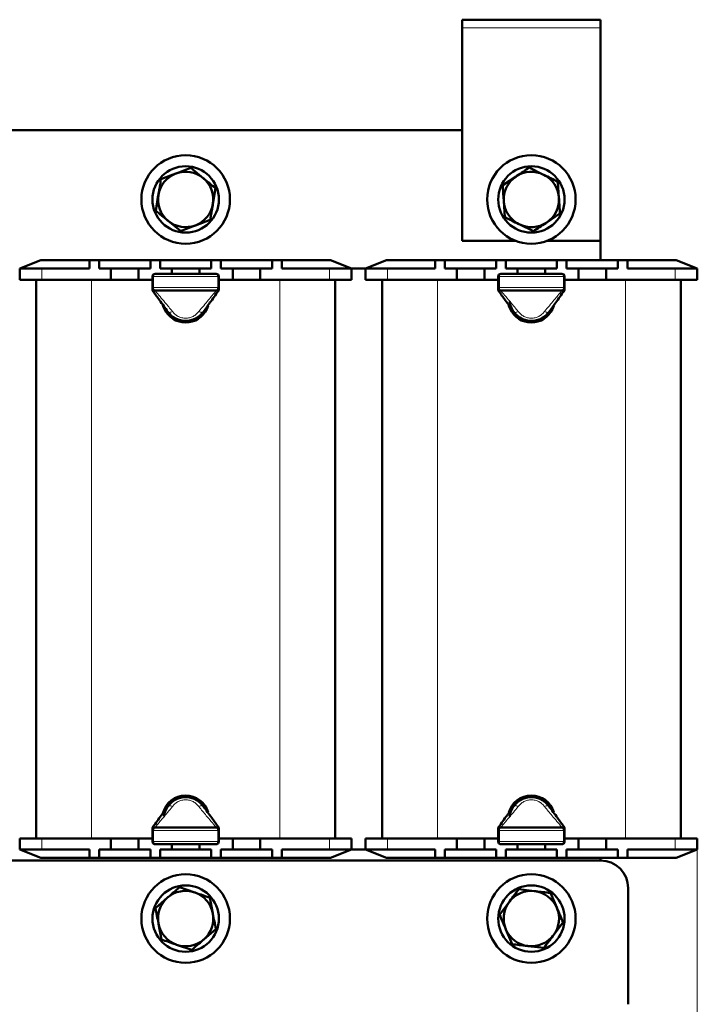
# Model space of a CAD drawing. Header units: millimetres. Extents: x 0 to 420, y 0 to 594.
# Tile 3 of 5: x 94 to 217, y 154 to 332. Entities that reach past the tile are written whole.
import ezdxf

# ---------------------------------------------------------------- set-up
doc = ezdxf.new("R2010")
doc.units = ezdxf.units.MM
doc.styles.add('SLDTEXTSTYLE0', font='TXT', dxfattribs={"width": 0.7, "bigfont": 'bigfont'})
doc.styles.add('SLDTEXTSTYLE1', font='TXT', dxfattribs={"width": 0.7})
doc.dimstyles.new('SLDDIMSTYLE0', dxfattribs={"dimtxt": 5, "dimasz": 5, "dimexe": 0, "dimexo": 0.0625, "dimgap": 1.25, "dimtad": 2, "dimdec": 1, "dimrnd": 1e-09, "dimzin": 12, "dimdsep": 46, "dimtxsty": 'SLDTEXTSTYLE1', "dimsah": 1, "dimcen": 0.09, "dimadec": 0, "dimazin": 3, "dimtfac": 1, "dimtdec": 3, "dimtofl": 0, "dimtmove": 0, "dimatfit": 3, "dimfxl": 0, "dimfrac": 2, "dimtolj": 1, "dimtzin": 12, "dimarcsym": 0})

# ---------------------------------------------------------------- blocks, each defined once
blk = doc.blocks.new('_D')
at = {"color": 7, "linetype": 'Continuous', "lineweight": 0}
for p, q in [((31.93, 181.78), (31.93, 116.79)), ((216.93, 181.78), (216.93, 116.79)), ((31.93, 117.79), (216.93, 117.79))]:
    blk.add_line(p, q, dxfattribs=at)
at = {"color": 7, "linetype": 'Continuous', "lineweight": 18}
for points in [[(31.93, 117.79), (36.93, 117.02), (36.93, 118.56)], [(216.93, 117.79), (211.93, 118.56), (211.93, 117.02)]]:
    blk.add_solid(points, dxfattribs=at)
at = {"color": 7, "linetype": 'Continuous', "lineweight": 18, "insert": (122.47, 124.24), "char_height": 5, "attachment_point": 1, "style": 'SLDTEXTSTYLE0'}
blk.add_mtext('Ш', dxfattribs=at)

msp = doc.modelspace()

# ---------------------------------------------------------------- linework, layer by layer
at = {"color": 7, "linetype": 'Continuous', "lineweight": 50}
for p, q in [((199.43, 331.79), (174.43, 331.79)), ((174.43, 331.79), (174.43, 330.29)), ((199.43, 331.79), (199.43, 330.29)), ((174.43, 330.29), (174.43, 291.79)), ((199.43, 291.79), (199.43, 330.29)), ((174.43, 311.79), (74.43, 311.79)), ((125.36, 304.99), (127.6, 303.16)), ((186.56, 305.05), (189.15, 303.77)), ((119.96, 302.95), (122.66, 303.97)), ((181.75, 301.85), (184.16, 303.45)), ((129.83, 301.33), (129.36, 298.48)), ((191.73, 302.49), (191.92, 299.61)), ((119.03, 297.25), (119.49, 300.1)), ((182.12, 296.09), (181.94, 298.97)), ((128.89, 295.63), (126.19, 294.61)), ((192.1, 296.73), (189.7, 295.13)), ((123.49, 293.59), (121.26, 295.42)), ((187.3, 293.53), (184.71, 294.81)), ((174.43, 291.79), (184.14, 291.79)), ((189.71, 291.79), (199.43, 291.79)), ((199.43, 288.29), (199.43, 291.79)), ((98.23, 288.29), (94.43, 286.79)), ((94.43, 284.79), (94.43, 286.79)), ((94.43, 286.79), (98.43, 286.79)), ((98.23, 288.29), (107.05, 288.29)), ((98.43, 286.79), (107.05, 286.79)), ((107.05, 288.29), (107.05, 286.79)), ((107.05, 288.29), (108.8, 288.29)), ((108.8, 288.29), (108.8, 286.79)), ((108.8, 288.29), (118.05, 288.29)), ((108.8, 286.79), (110.93, 286.79)), ((110.93, 286.79), (110.93, 284.79)), ((110.93, 286.79), (113.43, 286.79)), ((113.43, 286.79), (115.93, 286.79)), ((115.93, 286.79), (115.93, 284.79)), ((115.93, 286.79), (118.05, 286.79)), ((118.05, 288.29), (118.05, 286.79)), ((118.05, 288.29), (119.8, 288.29)), ((119.8, 288.29), (119.8, 286.79)), ((119.8, 288.29), (129.05, 288.29)), ((119.8, 286.79), (121.93, 286.79)), ((121.93, 286.79), (121.93, 285.85)), ((121.93, 286.79), (124.43, 286.79)), ((124.43, 286.79), (126.93, 286.79)), ((126.93, 286.79), (126.93, 285.85)), ((126.93, 286.79), (129.05, 286.79)), ((129.05, 288.29), (129.05, 286.79)), ((129.05, 288.29), (130.8, 288.29)), ((130.8, 288.29), (130.8, 286.79)), ((130.8, 288.29), (140.05, 288.29)), ((130.8, 286.79), (132.93, 286.79)), ((132.93, 286.79), (132.93, 284.79)), ((132.93, 286.79), (135.43, 286.79)), ((135.43, 286.79), (137.93, 286.79)), ((137.93, 286.79), (137.93, 284.79)), ((137.93, 286.79), (140.05, 286.79)), ((140.05, 288.29), (140.05, 286.79)), ((140.05, 288.29), (141.8, 288.29)), ((141.8, 288.29), (141.8, 286.79)), ((141.8, 288.29), (150.63, 288.29)), ((141.8, 286.79), (150.43, 286.79)), ((150.43, 286.79), (154.43, 286.79)), ((154.43, 286.79), (150.63, 288.29)), ((154.43, 286.79), (156.93, 286.79)), ((154.43, 286.79), (154.43, 284.79)), ((160.73, 288.29), (156.93, 286.79)), ((156.93, 284.79), (156.93, 286.79)), ((156.93, 286.79), (160.93, 286.79)), ((160.73, 288.29), (169.55, 288.29)), ((160.93, 286.79), (169.55, 286.79)), ((169.55, 288.29), (169.55, 286.79)), ((169.55, 288.29), (171.3, 288.29)), ((171.3, 288.29), (171.3, 286.79)), ((171.3, 288.29), (180.55, 288.29)), ((171.3, 286.79), (173.43, 286.79)), ((173.43, 286.79), (173.43, 284.79)), ((173.43, 286.79), (175.93, 286.79)), ((175.93, 286.79), (178.43, 286.79)), ((178.43, 286.79), (178.43, 284.79)), ((178.43, 286.79), (180.55, 286.79)), ((180.55, 288.29), (180.55, 286.79)), ((180.55, 288.29), (182.3, 288.29)), ((182.3, 288.29), (182.3, 286.79)), ((182.3, 288.29), (191.55, 288.29)), ((182.3, 286.79), (184.43, 286.79)), ((184.43, 286.79), (184.43, 285.85)), ((184.43, 286.79), (186.93, 286.79)), ((186.93, 286.79), (189.43, 286.79)), ((189.43, 286.79), (189.43, 285.85)), ((189.43, 286.79), (191.55, 286.79)), ((191.55, 288.29), (191.55, 286.79)), ((191.55, 288.29), (193.3, 288.29)), ((193.3, 288.29), (193.3, 286.79)), ((193.3, 288.29), (202.55, 288.29)), ((193.3, 286.79), (195.43, 286.79)), ((195.43, 286.79), (195.43, 284.79)), ((195.43, 286.79), (197.93, 286.79)), ((197.93, 286.79), (200.43, 286.79)), ((200.43, 286.79), (200.43, 284.79)), ((200.43, 286.79), (202.55, 286.79)), ((202.55, 288.29), (202.55, 286.79)), ((202.55, 288.29), (204.3, 288.29)), ((204.3, 288.29), (204.3, 286.79)), ((204.3, 288.29), (213.13, 288.29)), ((204.3, 286.79), (212.93, 286.79)), ((212.93, 286.79), (216.93, 286.79)), ((216.93, 286.79), (213.13, 288.29)), ((216.93, 286.79), (216.93, 284.79)), ((118.43, 283.35), (118.43, 285.35)), ((118.93, 285.85), (129.93, 285.85)), ((130.43, 285.35), (130.43, 283.35)), ((180.93, 283.35), (180.93, 285.35)), ((181.43, 285.85), (192.43, 285.85)), ((192.93, 285.35), (192.93, 283.35)), ((98.43, 284.79), (94.43, 284.79)), ((97.43, 183.79), (97.43, 284.79)), ((98.43, 284.79), (110.93, 284.79)), ((110.93, 284.79), (115.93, 284.79)), ((115.93, 284.79), (118.43, 284.79)), ((118.43, 283.01), (118.43, 283.35)), ((130.43, 284.79), (132.93, 284.79)), ((130.43, 283.35), (130.43, 283.01)), ((132.93, 284.79), (137.93, 284.79)), ((137.93, 284.79), (150.43, 284.79)), ((154.43, 284.79), (150.43, 284.79)), ((151.43, 284.79), (151.43, 183.79)), ((160.93, 284.79), (156.93, 284.79)), ((159.93, 183.79), (159.93, 284.79)), ((160.93, 284.79), (173.43, 284.79)), ((173.43, 284.79), (178.43, 284.79)), ((178.43, 284.79), (180.93, 284.79)), ((180.93, 283.01), (180.93, 283.35)), ((192.93, 284.79), (195.43, 284.79)), ((192.93, 283.35), (192.93, 283.01)), ((195.43, 284.79), (200.43, 284.79)), ((200.43, 284.79), (212.93, 284.79)), ((216.93, 284.79), (212.93, 284.79)), ((213.93, 284.79), (213.93, 183.79)), ((129.93, 282.85), (118.93, 282.85)), ((192.43, 282.85), (181.43, 282.85)), ((118.43, 185.23), (118.43, 185.57)), ((118.43, 183.23), (118.43, 185.23)), ((118.93, 185.73), (129.93, 185.73)), ((130.43, 185.57), (130.43, 185.23)), ((130.43, 185.23), (130.43, 183.23)), ((180.93, 185.23), (180.93, 185.57)), ((180.93, 183.23), (180.93, 185.23)), ((181.43, 185.73), (192.43, 185.73)), ((192.93, 185.57), (192.93, 185.23)), ((192.93, 185.23), (192.93, 183.23)), ((94.43, 181.79), (94.43, 183.79)), ((94.43, 183.79), (98.43, 183.79)), ((110.93, 183.79), (98.43, 183.79)), ((110.93, 183.79), (115.93, 183.79)), ((110.93, 181.79), (110.93, 183.79)), ((115.93, 181.79), (115.93, 183.79)), ((118.43, 183.79), (115.93, 183.79)), ((132.93, 183.79), (130.43, 183.79)), ((132.93, 183.79), (137.93, 183.79)), ((132.93, 181.79), (132.93, 183.79)), ((137.93, 181.79), (137.93, 183.79)), ((150.43, 183.79), (137.93, 183.79)), ((150.43, 183.79), (154.43, 183.79)), ((154.43, 183.79), (154.43, 181.79)), ((156.93, 181.79), (156.93, 183.79)), ((156.93, 183.79), (160.93, 183.79)), ((173.43, 183.79), (160.93, 183.79)), ((173.43, 183.79), (178.43, 183.79)), ((173.43, 181.79), (173.43, 183.79)), ((178.43, 181.79), (178.43, 183.79)), ((180.93, 183.79), (178.43, 183.79)), ((195.43, 183.79), (192.93, 183.79)), ((195.43, 183.79), (200.43, 183.79)), ((195.43, 181.79), (195.43, 183.79)), ((200.43, 181.79), (200.43, 183.79)), ((212.93, 183.79), (200.43, 183.79)), ((212.93, 183.79), (216.93, 183.79)), ((216.93, 183.79), (216.93, 181.79)), ((98.43, 181.79), (94.43, 181.79)), ((94.43, 181.79), (98.23, 180.29)), ((107.05, 181.79), (98.43, 181.79)), ((107.05, 180.29), (107.05, 181.79)), ((110.93, 181.79), (108.8, 181.79)), ((108.8, 180.29), (108.8, 181.79)), ((113.43, 181.79), (110.93, 181.79)), ((115.93, 181.79), (113.43, 181.79)), ((118.05, 181.79), (115.93, 181.79)), ((118.05, 180.29), (118.05, 181.79)), ((129.93, 182.73), (118.93, 182.73)), ((119.8, 180.29), (119.8, 181.79)), ((121.93, 181.79), (119.8, 181.79)), ((121.93, 181.79), (121.93, 182.73)), ((124.43, 181.79), (121.93, 181.79)), ((126.93, 181.79), (124.43, 181.79)), ((126.93, 181.79), (126.93, 182.73)), ((129.05, 181.79), (126.93, 181.79)), ((129.05, 180.29), (129.05, 181.79)), ((130.8, 180.29), (130.8, 181.79)), ((132.93, 181.79), (130.8, 181.79)), ((135.43, 181.79), (132.93, 181.79)), ((137.93, 181.79), (135.43, 181.79)), ((140.05, 181.79), (137.93, 181.79)), ((140.05, 180.29), (140.05, 181.79)), ((141.8, 180.29), (141.8, 181.79)), ((150.43, 181.79), (141.8, 181.79)), ((154.43, 181.79), (150.43, 181.79)), ((150.63, 180.29), (154.43, 181.79)), ((154.43, 181.79), (156.93, 181.79)), ((160.93, 181.79), (156.93, 181.79)), ((156.93, 181.79), (160.73, 180.29)), ((169.55, 181.79), (160.93, 181.79)), ((169.55, 180.29), (169.55, 181.79)), ((173.43, 181.79), (171.3, 181.79)), ((171.3, 180.29), (171.3, 181.79)), ((175.93, 181.79), (173.43, 181.79)), ((178.43, 181.79), (175.93, 181.79)), ((180.55, 181.79), (178.43, 181.79)), ((180.55, 180.29), (180.55, 181.79)), ((192.43, 182.73), (181.43, 182.73)), ((182.3, 180.29), (182.3, 181.79)), ((184.43, 181.79), (182.3, 181.79)), ((184.43, 181.79), (184.43, 182.73)), ((186.93, 181.79), (184.43, 181.79)), ((189.43, 181.79), (186.93, 181.79)), ((189.43, 181.79), (189.43, 182.73)), ((191.55, 181.79), (189.43, 181.79)), ((191.55, 180.29), (191.55, 181.79)), ((193.3, 180.29), (193.3, 181.79)), ((195.43, 181.79), (193.3, 181.79)), ((197.93, 181.79), (195.43, 181.79)), ((200.43, 181.79), (197.93, 181.79)), ((202.55, 181.79), (200.43, 181.79)), ((202.55, 180.29), (202.55, 181.79)), ((204.3, 180.29), (204.3, 181.79)), ((212.93, 181.79), (204.3, 181.79)), ((216.93, 181.79), (212.93, 181.79)), ((213.13, 180.29), (216.93, 181.79)), ((49.43, 179.79), (199.43, 179.79)), ((107.05, 180.29), (98.23, 180.29)), ((108.8, 180.29), (107.05, 180.29)), ((118.05, 180.29), (108.8, 180.29)), ((119.8, 180.29), (118.05, 180.29)), ((129.05, 180.29), (119.8, 180.29)), ((130.8, 180.29), (129.05, 180.29)), ((140.05, 180.29), (130.8, 180.29)), ((141.8, 180.29), (140.05, 180.29)), ((150.63, 180.29), (141.8, 180.29)), ((169.55, 180.29), (160.73, 180.29)), ((171.3, 180.29), (169.55, 180.29)), ((180.55, 180.29), (171.3, 180.29)), ((182.3, 180.29), (180.55, 180.29)), ((191.55, 180.29), (182.3, 180.29)), ((193.3, 180.29), (191.55, 180.29)), ((202.55, 180.29), (193.3, 180.29)), ((199.43, 179.79), (199.43, 180.29)), ((204.3, 180.29), (202.55, 180.29)), ((213.13, 180.29), (204.3, 180.29)), ((123.34, 174.96), (126.07, 174.01)), ((184.64, 174.59), (187.51, 174.26)), ((204.43, 174.79), (204.43, 153.79)), ((118.97, 171.18), (121.16, 173.07)), ((128.79, 173.07), (129.34, 170.23)), ((190.38, 173.92), (191.52, 171.27)), ((181.19, 169.96), (182.92, 172.28)), ((120.06, 165.51), (119.52, 168.35)), ((129.88, 167.4), (127.7, 165.51)), ((192.66, 168.62), (190.94, 166.3)), ((183.48, 164.66), (182.34, 167.31)), ((125.52, 163.62), (122.79, 164.57)), ((189.21, 163.99), (186.35, 164.32))]:
    msp.add_line(p, q, dxfattribs=at)
at = {"color": 8, "linetype": 'Continuous', "lineweight": 18}
for p, q in [((199.43, 330.29), (174.43, 330.29)), ((98.43, 286.79), (98.43, 284.79)), ((150.43, 284.79), (150.43, 286.79)), ((160.93, 286.79), (160.93, 284.79)), ((212.93, 284.79), (212.93, 286.79)), ((118.43, 285.35), (118.64, 285.35)), ((130.22, 285.35), (118.64, 285.35)), ((118.64, 285.35), (118.64, 283.35)), ((130.22, 283.35), (130.22, 285.35)), ((130.22, 285.35), (130.43, 285.35)), ((180.93, 285.35), (181.14, 285.35)), ((181.14, 285.35), (181.14, 283.35)), ((192.72, 285.35), (181.14, 285.35)), ((192.72, 283.35), (192.72, 285.35)), ((192.72, 285.35), (192.93, 285.35)), ((107.43, 284.79), (107.43, 183.79)), ((118.43, 283.35), (118.64, 283.35)), ((118.64, 283.35), (130.22, 283.35)), ((130.22, 283.35), (130.43, 283.35)), ((141.43, 183.79), (141.43, 284.79)), ((169.93, 284.79), (169.93, 183.79)), ((180.93, 283.35), (181.14, 283.35)), ((181.14, 283.35), (192.72, 283.35)), ((192.72, 283.35), (192.93, 283.35)), ((203.93, 183.79), (203.93, 284.79)), ((118.93, 282.85), (118.93, 282.76)), ((129.93, 282.76), (129.93, 282.85)), ((181.43, 282.85), (181.43, 282.76)), ((192.43, 282.76), (192.43, 282.85)), ((118.64, 185.23), (118.43, 185.23)), ((130.22, 185.23), (118.64, 185.23)), ((118.64, 185.23), (118.64, 183.23)), ((118.93, 185.82), (118.93, 185.73)), ((129.93, 185.73), (129.93, 185.82)), ((130.22, 183.23), (130.22, 185.23)), ((130.43, 185.23), (130.22, 185.23)), ((181.14, 185.23), (180.93, 185.23)), ((192.72, 185.23), (181.14, 185.23)), ((181.14, 185.23), (181.14, 183.23)), ((181.43, 185.82), (181.43, 185.73)), ((192.43, 185.73), (192.43, 185.82)), ((192.72, 183.23), (192.72, 185.23)), ((192.93, 185.23), (192.72, 185.23)), ((98.43, 183.79), (98.43, 181.79)), ((150.43, 181.79), (150.43, 183.79)), ((160.93, 183.79), (160.93, 181.79)), ((212.93, 181.79), (212.93, 183.79)), ((118.64, 183.23), (118.43, 183.23)), ((118.64, 183.23), (130.22, 183.23)), ((130.43, 183.23), (130.22, 183.23)), ((181.14, 183.23), (180.93, 183.23)), ((181.14, 183.23), (192.72, 183.23)), ((192.93, 183.23), (192.72, 183.23))]:
    msp.add_line(p, q, dxfattribs=at)
at = {"color": 8, "linetype": 'Continuous', "lineweight": 18, "flags": 128}
for points in [[(118.93, 285.85), (118.87, 285.84), (118.82, 285.81), (118.77, 285.77), (118.72, 285.7), (118.69, 285.63), (118.66, 285.54), (118.64, 285.45), (118.64, 285.35)], [(130.22, 285.35), (130.21, 285.45), (130.2, 285.54), (130.17, 285.63), (130.13, 285.7), (130.09, 285.77), (130.04, 285.81), (129.98, 285.84), (129.93, 285.85)], [(181.43, 285.85), (181.37, 285.84), (181.32, 285.81), (181.27, 285.77), (181.22, 285.7), (181.19, 285.63), (181.16, 285.54), (181.14, 285.45), (181.14, 285.35)], [(192.72, 285.35), (192.71, 285.45), (192.7, 285.54), (192.67, 285.63), (192.63, 285.7), (192.59, 285.77), (192.54, 285.81), (192.48, 285.84), (192.43, 285.85)], [(118.64, 283.35), (118.64, 283.25), (118.66, 283.16), (118.69, 283.07), (118.72, 283), (118.77, 282.93), (118.82, 282.89), (118.87, 282.86), (118.93, 282.85)], [(129.93, 282.85), (129.98, 282.86), (130.04, 282.89), (130.09, 282.93), (130.13, 283), (130.17, 283.07), (130.2, 283.16), (130.21, 283.25), (130.22, 283.35)], [(181.14, 283.35), (181.14, 283.25), (181.16, 283.16), (181.19, 283.07), (181.22, 283), (181.27, 282.93), (181.32, 282.89), (181.37, 282.86), (181.43, 282.85)], [(192.43, 282.85), (192.48, 282.86), (192.54, 282.89), (192.59, 282.93), (192.63, 283), (192.67, 283.07), (192.7, 283.16), (192.71, 283.25), (192.72, 283.35)], [(118.93, 185.73), (118.87, 185.72), (118.82, 185.69), (118.77, 185.65), (118.72, 185.58), (118.69, 185.51), (118.66, 185.42), (118.64, 185.33), (118.64, 185.23)], [(130.22, 185.23), (130.21, 185.33), (130.2, 185.42), (130.17, 185.51), (130.13, 185.58), (130.09, 185.65), (130.04, 185.69), (129.98, 185.72), (129.93, 185.73)], [(181.43, 185.73), (181.37, 185.72), (181.32, 185.69), (181.27, 185.65), (181.22, 185.58), (181.19, 185.51), (181.16, 185.42), (181.14, 185.33), (181.14, 185.23)], [(192.72, 185.23), (192.71, 185.33), (192.7, 185.42), (192.67, 185.51), (192.63, 185.58), (192.59, 185.65), (192.54, 185.69), (192.48, 185.72), (192.43, 185.73)], [(118.64, 183.23), (118.64, 183.13), (118.66, 183.04), (118.69, 182.95), (118.72, 182.88), (118.77, 182.81), (118.82, 182.77), (118.87, 182.74), (118.93, 182.73)], [(129.93, 182.73), (129.98, 182.74), (130.04, 182.77), (130.09, 182.81), (130.13, 182.88), (130.17, 182.95), (130.2, 183.04), (130.21, 183.13), (130.22, 183.23)], [(181.14, 183.23), (181.14, 183.13), (181.16, 183.04), (181.19, 182.95), (181.22, 182.88), (181.27, 182.81), (181.32, 182.77), (181.37, 182.74), (181.43, 182.73)], [(192.43, 182.73), (192.48, 182.74), (192.54, 182.77), (192.59, 182.81), (192.63, 182.88), (192.67, 182.95), (192.7, 183.04), (192.71, 183.13), (192.72, 183.23)]]:
    msp.add_lwpolyline(points, dxfattribs=at)
at = {"color": 7, "linetype": 'Continuous', "lineweight": 50, "flags": 128}
for points in [[(120.33, 280.18), (120.37, 280.01), (120.87, 278.97)], [(182.83, 280.18), (182.87, 280.01), (183.37, 278.97)]]:
    msp.add_lwpolyline(points, dxfattribs=at)
at = {"color": 7, "linetype": 'Continuous', "lineweight": 50}
for centre, radius in [((124.43, 299.29), 8), ((186.93, 299.29), 8), ((124.43, 299.29), 6), ((186.93, 299.29), 6), ((124.43, 169.29), 8), ((186.93, 169.29), 8), ((124.43, 169.29), 6), ((186.93, 169.29), 6)]:
    msp.add_circle(centre, radius, dxfattribs=at)
for centre, radius, start, end in [((124.43, 299.29), 5, 110.6853, 170.6853), ((124.43, 299.29), 5, 50.6853, 110.6853), ((124.43, 299.29), 5, 350.6853, 50.6853), ((186.93, 299.29), 5, 123.6643, 183.6643), ((186.93, 299.29), 5, 63.6643, 123.6643), ((186.93, 299.29), 5, 3.6643, 63.6643), ((124.43, 299.29), 5, 170.6853, 230.6853), ((186.93, 299.29), 5, 303.6643, 3.6643), ((124.43, 299.29), 5, 290.6853, 350.6853), ((186.93, 299.29), 5, 183.6643, 243.6643), ((124.43, 299.29), 5, 230.6853, 290.6853), ((186.93, 299.29), 5, 243.6643, 303.6643), ((118.93, 285.35), 0.5, 90, 180), ((129.93, 285.35), 0.5, 0, 90), ((181.43, 285.35), 0.5, 90, 180), ((192.43, 285.35), 0.5, 0, 90), ((118.93, 283.35), 0.5, 180, 270), ((129.93, 283.35), 0.5, 270, 0), ((181.43, 283.35), 0.5, 180, 270), ((192.43, 283.35), 0.5, 270, 0), ((124.43, 281.29), 4.25, 213.1576, 342.9267), ((186.93, 281.29), 3.95, 186.7926, 323.2838), ((186.93, 281.29), 4.25, 213.1576, 342.9267), ((124.43, 281.29), 3.95, 216.4448, 323.2838), ((124.43, 187.29), 4.25, 16.6111, 164.2812), ((124.43, 187.29), 3.95, 31.2318, 173.4209), ((186.93, 187.29), 4.25, 16.6111, 164.2812), ((186.93, 187.29), 3.95, 31.2318, 173.4209), ((118.93, 185.23), 0.5, 90, 180), ((129.93, 185.23), 0.5, 0, 90), ((181.43, 185.23), 0.5, 90, 180), ((192.43, 185.23), 0.5, 0, 90), ((118.93, 183.23), 0.5, 180, 270), ((129.93, 183.23), 0.5, 270, 0), ((181.43, 183.23), 0.5, 180, 270), ((192.43, 183.23), 0.5, 270, 0), ((199.43, 174.79), 5, 0, 90), ((124.43, 169.29), 5, 130.8626, 190.8626), ((124.43, 169.29), 5, 70.8626, 130.8626), ((124.43, 169.29), 5, 10.8626, 70.8626), ((186.93, 169.29), 5, 83.3118, 143.3118), ((186.93, 169.29), 5, 23.3118, 83.3118), ((186.93, 169.29), 5, 143.3118, 203.3118), ((186.93, 169.29), 5, 323.3118, 23.3118), ((124.43, 169.29), 5, 310.8626, 10.8626), ((124.43, 169.29), 5, 190.8626, 250.8626), ((186.93, 169.29), 5, 203.3118, 263.3118), ((186.93, 169.29), 5, 263.3118, 323.3118), ((124.43, 169.29), 5, 250.8626, 310.8626)]:
    msp.add_arc(centre, radius, start, end, dxfattribs=at)
for points, knots in [([(122.66, 303.97), (122.73, 303.99), (123.64, 304.34), (124.53, 304.67), (125.36, 304.99)], [0, 0, 0, 0, 0.070201, 1, 1, 1, 1]), ([(184.16, 303.45), (184.21, 303.49), (185.02, 304.03), (185.82, 304.56), (186.56, 305.05)], [0, 0, 0, 0, 0.070201, 1, 1, 1, 1]), ([(119.49, 300.1), (119.5, 300.17), (119.66, 301.13), (119.82, 302.07), (119.96, 302.95)], [0, 0, 0, 0, 0.070201, 1, 1, 1, 1]), ([(127.6, 303.16), (127.61, 303.15), (128.36, 302.53), (129.1, 301.92), (129.83, 301.33)], [0, 0, 0, 0, 0.017203, 1, 1, 1, 1]), ([(189.15, 303.77), (189.16, 303.76), (190.03, 303.33), (190.89, 302.91), (191.73, 302.49)], [0, 0, 0, 0, 0.017203, 1, 1, 1, 1]), ([(181.94, 298.97), (181.93, 299.04), (181.87, 300.01), (181.81, 300.97), (181.75, 301.85)], [0, 0, 0, 0, 0.0702006, 1, 1, 1, 1]), ([(191.92, 299.61), (191.92, 299.54), (191.98, 298.57), (192.05, 297.62), (192.1, 296.73)], [0, 0, 0, 0, 0.070201, 1, 1, 1, 1]), ([(129.36, 298.48), (129.35, 298.41), (129.19, 297.45), (129.04, 296.51), (128.89, 295.63)], [0, 0, 0, 0, 0.070201, 1, 1, 1, 1]), ([(121.26, 295.42), (121.25, 295.43), (120.49, 296.05), (119.75, 296.66), (119.03, 297.25)], [0, 0, 0, 0, 0.017203, 1, 1, 1, 1]), ([(184.71, 294.81), (184.69, 294.82), (183.82, 295.25), (182.96, 295.67), (182.12, 296.09)], [0, 0, 0, 0, 0.017203, 1, 1, 1, 1]), ([(126.19, 294.61), (126.13, 294.59), (125.22, 294.24), (124.32, 293.91), (123.49, 293.59)], [0, 0, 0, 0, 0.070201, 1, 1, 1, 1]), ([(189.7, 295.13), (189.64, 295.09), (188.83, 294.55), (188.04, 294.02), (187.3, 293.53)], [0, 0, 0, 0, 0.070201, 1, 1, 1, 1]), ([(121.23, 278.98), (120.72, 279.68), (119.82, 280.93), (118.92, 282.17), (118.52, 282.72)], [0, 0, 0, 0, 0.559921, 1, 1, 1, 1]), ([(130.33, 282.72), (129.83, 282.03), (128.94, 280.79), (128.03, 279.53), (127.63, 278.98)], [0, 0, 0, 0, 0.5603, 1, 1, 1, 1]), ([(183.73, 278.98), (183.22, 279.68), (182.32, 280.93), (181.42, 282.17), (181.02, 282.72)], [0, 0, 0, 0, 0.559921, 1, 1, 1, 1]), ([(192.83, 282.72), (192.33, 282.03), (191.44, 280.79), (190.53, 279.53), (190.13, 278.98)], [0, 0, 0, 0, 0.5603, 1, 1, 1, 1]), ([(127.63, 278.98), (127.42, 278.73), (127.03, 278.26), (126.24, 277.74), (125.36, 277.41), (124.43, 277.3), (123.49, 277.41), (122.62, 277.74), (121.82, 278.26), (121.43, 278.73), (121.23, 278.98)], [0, 0, 0, 0, 0.132759, 0.254232, 0.378928, 0.5, 0.621066, 0.745768, 0.867238, 1, 1, 1, 1]), ([(190.13, 278.98), (189.92, 278.73), (189.53, 278.26), (188.74, 277.74), (187.86, 277.41), (186.93, 277.3), (185.99, 277.41), (185.12, 277.74), (184.32, 278.26), (183.93, 278.73), (183.73, 278.98)], [0, 0, 0, 0, 0.132759, 0.254232, 0.378928, 0.5, 0.621066, 0.745768, 0.867238, 1, 1, 1, 1]), ([(121.23, 189.6), (121.43, 189.85), (121.82, 190.32), (122.62, 190.84), (123.49, 191.17), (124.43, 191.28), (125.36, 191.17), (126.24, 190.84), (127.03, 190.32), (127.42, 189.85), (127.63, 189.6)], [0, 0, 0, 0, 0.132759, 0.254232, 0.378928, 0.5, 0.621066, 0.745768, 0.867238, 1, 1, 1, 1]), ([(183.73, 189.6), (183.93, 189.85), (184.32, 190.32), (185.12, 190.84), (185.99, 191.17), (186.93, 191.28), (187.86, 191.17), (188.74, 190.84), (189.53, 190.32), (189.92, 189.85), (190.13, 189.6)], [0, 0, 0, 0, 0.132759, 0.254232, 0.378928, 0.5, 0.621066, 0.745768, 0.867238, 1, 1, 1, 1]), ([(118.52, 185.86), (119.02, 186.55), (119.92, 187.79), (120.83, 189.05), (121.23, 189.6)], [0, 0, 0, 0, 0.5603, 1, 1, 1, 1]), ([(127.63, 189.6), (128.14, 188.9), (129.04, 187.65), (129.94, 186.41), (130.33, 185.86)], [0, 0, 0, 0, 0.5599207, 1, 1, 1, 1]), ([(181.02, 185.86), (181.52, 186.55), (182.42, 187.79), (183.33, 189.05), (183.73, 189.6)], [0, 0, 0, 0, 0.5603, 1, 1, 1, 1]), ([(190.13, 189.6), (190.64, 188.9), (191.54, 187.65), (192.44, 186.41), (192.83, 185.86)], [0, 0, 0, 0, 0.559921, 1, 1, 1, 1]), ([(121.16, 173.07), (121.21, 173.12), (121.95, 173.75), (122.67, 174.38), (123.34, 174.96)], [0, 0, 0, 0, 0.070201, 1, 1, 1, 1]), ([(182.92, 172.28), (182.96, 172.33), (183.54, 173.11), (184.11, 173.88), (184.64, 174.59)], [0, 0, 0, 0, 0.070201, 1, 1, 1, 1]), ([(126.07, 174.01), (126.13, 173.99), (127.05, 173.67), (127.95, 173.36), (128.79, 173.07)], [0, 0, 0, 0, 0.070201, 1, 1, 1, 1]), ([(187.51, 174.26), (187.58, 174.25), (188.55, 174.13), (189.49, 174.02), (190.38, 173.92)], [0, 0, 0, 0, 0.070201, 1, 1, 1, 1]), ([(119.52, 168.35), (119.51, 168.36), (119.33, 169.32), (119.15, 170.26), (118.97, 171.18)], [0, 0, 0, 0, 0.017203, 1, 1, 1, 1]), ([(191.52, 171.27), (191.53, 171.25), (191.91, 170.36), (192.29, 169.48), (192.66, 168.62)], [0, 0, 0, 0, 0.017203, 1, 1, 1, 1]), ([(129.34, 170.23), (129.34, 170.22), (129.52, 169.26), (129.71, 168.32), (129.88, 167.4)], [0, 0, 0, 0, 0.017203, 1, 1, 1, 1]), ([(182.34, 167.31), (182.33, 167.33), (181.94, 168.22), (181.57, 169.1), (181.19, 169.96)], [0, 0, 0, 0, 0.017203, 1, 1, 1, 1]), ([(190.94, 166.3), (190.9, 166.25), (190.31, 165.47), (189.74, 164.7), (189.21, 163.99)], [0, 0, 0, 0, 0.070201, 1, 1, 1, 1]), ([(122.79, 164.57), (122.72, 164.59), (121.8, 164.91), (120.9, 165.22), (120.06, 165.51)], [0, 0, 0, 0, 0.070201, 1, 1, 1, 1]), ([(127.7, 165.51), (127.65, 165.46), (126.91, 164.83), (126.19, 164.2), (125.52, 163.62)], [0, 0, 0, 0, 0.070201, 1, 1, 1, 1]), ([(186.35, 164.32), (186.28, 164.33), (185.31, 164.45), (184.36, 164.56), (183.48, 164.66)], [0, 0, 0, 0, 0.0702006, 1, 1, 1, 1])]:
    msp.add_open_spline(points, degree=3, knots=knots, dxfattribs=at)
for points in [[(118.52, 282.72), (118.5, 282.76), (118.44, 282.85), (118.43, 282.96), (118.43, 283.01)], [(130.43, 283.01), (130.42, 282.96), (130.41, 282.85), (130.36, 282.76), (130.33, 282.72)], [(181.02, 282.72), (181, 282.76), (180.94, 282.85), (180.93, 282.96), (180.93, 283.01)], [(192.93, 283.01), (192.92, 282.96), (192.91, 282.85), (192.86, 282.76), (192.83, 282.72)], [(118.43, 185.57), (118.43, 185.62), (118.44, 185.73), (118.5, 185.82), (118.52, 185.86)], [(130.33, 185.86), (130.36, 185.82), (130.41, 185.73), (130.42, 185.62), (130.43, 185.57)], [(180.93, 185.57), (180.93, 185.62), (180.94, 185.73), (181, 185.82), (181.02, 185.86)], [(192.83, 185.86), (192.86, 185.82), (192.91, 185.73), (192.92, 185.62), (192.93, 185.57)]]:
    msp.add_open_spline(points, degree=3, dxfattribs=at)
at = {"color": 8, "linetype": 'Continuous', "lineweight": 18}
for points, knots in [([(118.93, 282.76), (118.88, 282.76), (118.76, 282.77), (118.63, 282.8), (118.54, 282.85), (118.48, 282.9), (118.44, 282.95), (118.43, 282.99), (118.43, 283.01)], [0, 0, 0, 0, 0.198606, 0.430992, 0.560466, 0.698463, 0.844977, 1, 1, 1, 1]), ([(118.93, 282.76), (118.88, 282.74), (118.79, 282.69), (118.67, 282.67), (118.58, 282.67), (118.54, 282.7), (118.52, 282.72)], [0, 0, 0, 0, 0.2494858, 0.4999879, 0.7505032, 1, 1, 1, 1]), ([(118.93, 282.76), (119.52, 282.07), (120.57, 280.85), (121.59, 279.6), (122.04, 279.05)], [0, 0, 0, 0, 0.560296, 1, 1, 1, 1]), ([(126.82, 279.05), (127.4, 279.74), (128.43, 280.98), (129.47, 282.22), (129.93, 282.76)], [0, 0, 0, 0, 0.559925, 1, 1, 1, 1]), ([(130.43, 283.01), (130.42, 282.99), (130.42, 282.95), (130.38, 282.9), (130.32, 282.85), (130.22, 282.8), (130.09, 282.77), (129.98, 282.76), (129.93, 282.76)], [0, 0, 0, 0, 0.155023, 0.301537, 0.439534, 0.569008, 0.801394, 1, 1, 1, 1]), ([(130.33, 282.72), (130.32, 282.7), (130.28, 282.67), (130.18, 282.67), (130.06, 282.69), (129.97, 282.74), (129.93, 282.76)], [0, 0, 0, 0, 0.249497, 0.500012, 0.750514, 1, 1, 1, 1]), ([(181.43, 282.76), (181.38, 282.76), (181.26, 282.77), (181.13, 282.8), (181.04, 282.85), (180.98, 282.9), (180.94, 282.95), (180.93, 282.99), (180.93, 283.01)], [0, 0, 0, 0, 0.198606, 0.430992, 0.560466, 0.698463, 0.844977, 1, 1, 1, 1]), ([(181.43, 282.76), (181.38, 282.74), (181.29, 282.69), (181.17, 282.67), (181.08, 282.67), (181.04, 282.7), (181.02, 282.72)], [0, 0, 0, 0, 0.249486, 0.499988, 0.750503, 1, 1, 1, 1]), ([(181.43, 282.76), (182.02, 282.07), (183.07, 280.85), (184.09, 279.6), (184.54, 279.05)], [0, 0, 0, 0, 0.5602963, 1, 1, 1, 1]), ([(189.32, 279.05), (189.9, 279.74), (190.93, 280.98), (191.97, 282.22), (192.43, 282.76)], [0, 0, 0, 0, 0.5599255, 1, 1, 1, 1]), ([(192.93, 283.01), (192.92, 282.99), (192.92, 282.95), (192.88, 282.9), (192.82, 282.85), (192.72, 282.8), (192.59, 282.77), (192.48, 282.76), (192.43, 282.76)], [0, 0, 0, 0, 0.155023, 0.301537, 0.439534, 0.569008, 0.801394, 1, 1, 1, 1]), ([(192.83, 282.72), (192.82, 282.7), (192.78, 282.67), (192.68, 282.67), (192.56, 282.69), (192.47, 282.74), (192.43, 282.76)], [0, 0, 0, 0, 0.249497, 0.500012, 0.750514, 1, 1, 1, 1]), ([(122.04, 279.05), (121.95, 279), (121.77, 278.92), (121.53, 278.87), (121.33, 278.88), (121.26, 278.95), (121.23, 278.98)], [0, 0, 0, 0, 0.243659, 0.5, 0.756341, 1, 1, 1, 1]), ([(122.04, 279.05), (122.18, 278.87), (122.47, 278.52), (123.06, 278.13), (123.72, 277.88), (124.43, 277.8), (125.13, 277.88), (125.79, 278.13), (126.38, 278.52), (126.67, 278.87), (126.82, 279.05)], [0, 0, 0, 0, 0.131011, 0.257382, 0.37982, 0.5, 0.62018, 0.742618, 0.868989, 1, 1, 1, 1]), ([(126.82, 279.05), (126.91, 279), (127.09, 278.92), (127.33, 278.87), (127.53, 278.88), (127.6, 278.95), (127.63, 278.98)], [0, 0, 0, 0, 0.2436588, 0.5, 0.7563412, 1, 1, 1, 1]), ([(184.54, 279.05), (184.45, 279), (184.27, 278.92), (184.03, 278.87), (183.83, 278.88), (183.76, 278.95), (183.73, 278.98)], [0, 0, 0, 0, 0.243659, 0.5, 0.756341, 1, 1, 1, 1]), ([(184.54, 279.05), (184.68, 278.87), (184.97, 278.52), (185.56, 278.13), (186.22, 277.88), (186.93, 277.8), (187.63, 277.88), (188.29, 278.13), (188.88, 278.52), (189.17, 278.87), (189.32, 279.05)], [0, 0, 0, 0, 0.131011, 0.257382, 0.37982, 0.5, 0.62018, 0.742618, 0.868989, 1, 1, 1, 1]), ([(189.32, 279.05), (189.41, 279), (189.59, 278.92), (189.83, 278.87), (190.03, 278.88), (190.1, 278.95), (190.13, 278.98)], [0, 0, 0, 0, 0.243659, 0.5, 0.756341, 1, 1, 1, 1]), ([(126.82, 189.53), (126.67, 189.71), (126.38, 190.06), (125.79, 190.45), (125.13, 190.7), (124.43, 190.78), (123.72, 190.7), (123.06, 190.45), (122.47, 190.06), (122.18, 189.71), (122.04, 189.53)], [0, 0, 0, 0, 0.131011, 0.257382, 0.37982, 0.5, 0.62018, 0.742618, 0.868989, 1, 1, 1, 1]), ([(189.32, 189.53), (189.17, 189.71), (188.88, 190.06), (188.29, 190.45), (187.63, 190.7), (186.93, 190.78), (186.22, 190.7), (185.56, 190.45), (184.97, 190.06), (184.68, 189.71), (184.54, 189.53)], [0, 0, 0, 0, 0.131011, 0.257382, 0.37982, 0.5, 0.62018, 0.742618, 0.868989, 1, 1, 1, 1]), ([(122.04, 189.53), (121.46, 188.84), (120.43, 187.6), (119.39, 186.36), (118.93, 185.82)], [0, 0, 0, 0, 0.559925, 1, 1, 1, 1]), ([(122.04, 189.53), (121.95, 189.58), (121.77, 189.66), (121.53, 189.71), (121.33, 189.7), (121.26, 189.63), (121.23, 189.6)], [0, 0, 0, 0, 0.243659, 0.5, 0.756341, 1, 1, 1, 1]), ([(126.82, 189.53), (126.91, 189.58), (127.09, 189.66), (127.33, 189.71), (127.53, 189.7), (127.6, 189.63), (127.63, 189.6)], [0, 0, 0, 0, 0.243659, 0.5, 0.756341, 1, 1, 1, 1]), ([(129.93, 185.82), (129.34, 186.51), (128.28, 187.73), (127.27, 188.98), (126.82, 189.53)], [0, 0, 0, 0, 0.560296, 1, 1, 1, 1]), ([(184.54, 189.53), (183.96, 188.84), (182.93, 187.6), (181.89, 186.36), (181.43, 185.82)], [0, 0, 0, 0, 0.559925, 1, 1, 1, 1]), ([(184.54, 189.53), (184.45, 189.58), (184.27, 189.66), (184.03, 189.71), (183.83, 189.7), (183.76, 189.63), (183.73, 189.6)], [0, 0, 0, 0, 0.243659, 0.5, 0.756341, 1, 1, 1, 1]), ([(189.32, 189.53), (189.41, 189.58), (189.59, 189.66), (189.83, 189.71), (190.03, 189.7), (190.1, 189.63), (190.13, 189.6)], [0, 0, 0, 0, 0.243659, 0.5, 0.756341, 1, 1, 1, 1]), ([(192.43, 185.82), (191.84, 186.51), (190.78, 187.73), (189.77, 188.98), (189.32, 189.53)], [0, 0, 0, 0, 0.560296, 1, 1, 1, 1]), ([(118.43, 185.57), (118.43, 185.59), (118.44, 185.63), (118.48, 185.68), (118.54, 185.73), (118.63, 185.78), (118.76, 185.81), (118.88, 185.82), (118.93, 185.82)], [0, 0, 0, 0, 0.155023, 0.301537, 0.439534, 0.569008, 0.801394, 1, 1, 1, 1]), ([(118.52, 185.86), (118.54, 185.88), (118.58, 185.91), (118.67, 185.92), (118.79, 185.89), (118.88, 185.84), (118.93, 185.82)], [0, 0, 0, 0, 0.249497, 0.500012, 0.750514, 1, 1, 1, 1]), ([(129.93, 185.82), (129.97, 185.84), (130.06, 185.89), (130.18, 185.92), (130.28, 185.91), (130.32, 185.88), (130.33, 185.86)], [0, 0, 0, 0, 0.249486, 0.499988, 0.750503, 1, 1, 1, 1]), ([(129.93, 185.82), (129.98, 185.82), (130.09, 185.81), (130.22, 185.78), (130.32, 185.73), (130.38, 185.68), (130.42, 185.63), (130.42, 185.59), (130.43, 185.57)], [0, 0, 0, 0, 0.198606, 0.430992, 0.560466, 0.698463, 0.844977, 1, 1, 1, 1]), ([(180.93, 185.57), (180.93, 185.59), (180.94, 185.63), (180.98, 185.68), (181.04, 185.73), (181.13, 185.78), (181.26, 185.81), (181.38, 185.82), (181.43, 185.82)], [0, 0, 0, 0, 0.155023, 0.301537, 0.439534, 0.569008, 0.801394, 1, 1, 1, 1]), ([(181.02, 185.86), (181.04, 185.88), (181.08, 185.91), (181.17, 185.92), (181.29, 185.89), (181.38, 185.84), (181.43, 185.82)], [0, 0, 0, 0, 0.249497, 0.500012, 0.750514, 1, 1, 1, 1]), ([(192.43, 185.82), (192.47, 185.84), (192.56, 185.89), (192.68, 185.92), (192.78, 185.91), (192.82, 185.88), (192.83, 185.86)], [0, 0, 0, 0, 0.249486, 0.499988, 0.750503, 1, 1, 1, 1]), ([(192.43, 185.82), (192.48, 185.82), (192.59, 185.81), (192.72, 185.78), (192.82, 185.73), (192.88, 185.68), (192.92, 185.63), (192.92, 185.59), (192.93, 185.57)], [0, 0, 0, 0, 0.198606, 0.430992, 0.560466, 0.698463, 0.844977, 1, 1, 1, 1])]:
    msp.add_open_spline(points, degree=3, knots=knots, dxfattribs=at)

# ---------------------------------------------------------------- dimensions: what is measured, and where the dimension line sits
at = {"color": 7, "linetype": 'Continuous', "lineweight": 18}
dim = msp.add_linear_dim(base=(216.93, 117.79), p1=(31.93, 181.79), p2=(216.93, 181.79), text='Ш', dimstyle='SLDDIMSTYLE0', dxfattribs=at)
dim.commit()
dim.dimension.update_dxf_attribs({"geometry": '_D', "text_midpoint": (124.43, 117.79), "dimtype": 160})

doc.saveas('drawing.dxf')
